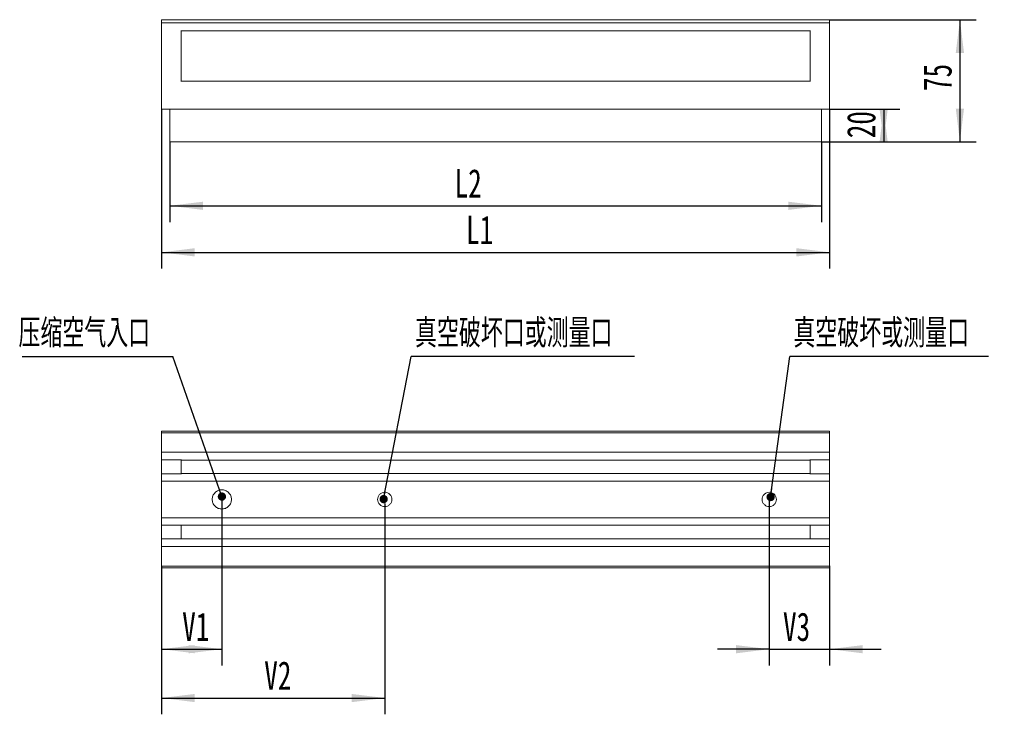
# Model space of a CAD drawing. Header units: millimetres. Extents: x 70 to 388, y 151 to 255.
# Tile 1 of 2: x 70 to 191, y 157 to 242. Entities that reach past the tile are written whole.
import ezdxf

# ---------------------------------------------------------------- set-up
doc = ezdxf.new("R2010")
doc.units = ezdxf.units.MM
doc.layers.add('10', color=7, linetype='Continuous')
doc.styles.add('SLDTEXTSTYLE0', font='TXT', dxfattribs={"width": 0.7, "bigfont": 'bigfont'})
doc.styles.add('SLDTEXTSTYLE1', font='TXT', dxfattribs={"width": 0.7})
doc.dimstyles.new('SLDDIMSTYLE0', dxfattribs={"dimtxt": 0.18, "dimasz": 1.016, "dimexe": 0, "dimexo": 0.0625, "dimgap": 0, "dimtad": 0, "dimtih": 1, "dimtoh": 1, "dimdec": 0, "dimrnd": 1e-09, "dimzin": 0, "dimdsep": 46, "dimtxsty": 'Standard', "dimblk1": 'DOT', "dimblk2": 'DOT', "dimsah": 1, "dimcen": 0.09, "dimadec": 0, "dimazin": 0, "dimtfac": 1.016, "dimtdec": 0, "dimtofl": 0, "dimtmove": 0, "dimatfit": 3, "dimldrblk": 'DOT', "dimfxl": 0, "dimfrac": 2, "dimtolj": 1, "dimtzin": 0, "dimarcsym": 0})
doc.dimstyles.new('SLDDIMSTYLE1', dxfattribs={"dimtxt": 3.5, "dimasz": 4.08, "dimexe": 0, "dimexo": 0.0625, "dimgap": 0.875, "dimtad": 2, "dimlfac": 5, "dimrnd": 1e-09, "dimzin": 12, "dimdsep": 46, "dimtxsty": 'SLDTEXTSTYLE1', "dimsah": 1, "dimcen": 0.09, "dimadec": 0, "dimazin": 3, "dimtfac": 1, "dimtofl": 0, "dimtmove": 0, "dimatfit": 3, "dimfxl": 0, "dimfrac": 2, "dimtolj": 1, "dimtzin": 12, "dimarcsym": 0})
doc.dimstyles.new('SLDDIMSTYLE2', dxfattribs={"dimtxt": 3.5, "dimasz": 4.08, "dimexe": 0, "dimexo": 0.0625, "dimgap": 0.875, "dimtad": 2, "dimlfac": 5, "dimrnd": 1e-09, "dimzin": 12, "dimdsep": 46, "dimtxsty": 'SLDTEXTSTYLE1', "dimsah": 1, "dimcen": 0.09, "dimadec": 0, "dimazin": 3, "dimtfac": 1, "dimtmove": 0, "dimatfit": 0, "dimfxl": 0, "dimfrac": 2, "dimtolj": 1, "dimtzin": 12, "dimarcsym": 0})

# ---------------------------------------------------------------- blocks, each defined once
blk = doc.blocks.new('_D')
at = {"layer": '10'}
for p, q in [((169.64, 242.16), (187.69, 242.16)), ((185.69, 242.16), (185.69, 227.16)), ((168.69, 227.16), (187.69, 227.16))]:
    blk.add_line(p, q, dxfattribs=at)
for points in [[(185.69, 242.16), (185.18, 238.08), (186.19, 238.08)], [(185.69, 227.16), (186.19, 231.24), (185.18, 231.24)]]:
    blk.add_solid(points, dxfattribs=at)
at = {"layer": '10', "insert": (181.17, 233.4), "char_height": 3.5, "attachment_point": 1, "rotation": 90, "style": 'SLDTEXTSTYLE1'}
blk.add_mtext('75', dxfattribs=at)
blk = doc.blocks.new('_D_1')
at = {"layer": '10'}
for p, q in [((169.64, 231.16), (178.33, 231.16)), ((176.33, 231.16), (176.33, 227.16)), ((168.69, 227.16), (178.33, 227.16))]:
    blk.add_line(p, q, dxfattribs=at)
for points in [[(176.33, 227.16), (176.83, 231.24), (175.82, 231.24)], [(176.33, 231.16), (175.82, 227.08), (176.83, 227.08)]]:
    blk.add_solid(points, dxfattribs=at)
at = {"layer": '10', "insert": (171.81, 227.6), "char_height": 3.5, "attachment_point": 1, "rotation": 90, "style": 'SLDTEXTSTYLE1'}
blk.add_mtext('20', dxfattribs=at)
blk = doc.blocks.new('_D_2')
at = {"layer": '10'}
for p, q in [((87.69, 231.21), (87.69, 211.58)), ((169.69, 231.21), (169.69, 211.58)), ((87.69, 213.58), (169.69, 213.58))]:
    blk.add_line(p, q, dxfattribs=at)
for points in [[(87.69, 213.58), (91.77, 213.07), (91.77, 214.09)], [(169.69, 213.58), (165.61, 214.09), (165.61, 213.07)]]:
    blk.add_solid(points, dxfattribs=at)
at = {"layer": '10', "insert": (125.07, 218.09), "char_height": 3.5, "attachment_point": 1, "style": 'SLDTEXTSTYLE1'}
blk.add_mtext('L1', dxfattribs=at)
blk = doc.blocks.new('_D_3')
at = {"layer": '10'}
for p, q in [((88.69, 227.16), (88.69, 217.3)), ((168.69, 227.16), (168.69, 217.3)), ((88.69, 219.3), (168.69, 219.3))]:
    blk.add_line(p, q, dxfattribs=at)
for points in [[(88.69, 219.3), (92.77, 218.79), (92.77, 219.8)], [(168.69, 219.3), (164.61, 219.8), (164.61, 218.79)]]:
    blk.add_solid(points, dxfattribs=at)
at = {"layer": '10', "insert": (123.66, 223.81), "char_height": 3.5, "attachment_point": 1, "style": 'SLDTEXTSTYLE1'}
blk.add_mtext('L2', dxfattribs=at)
blk = doc.blocks.new('_D_5')
at = {"layer": '10'}
for p, q in [((95.09, 181.63), (95.09, 162.83)), ((87.69, 175.08), (87.69, 162.83)), ((87.69, 164.83), (95.09, 164.83))]:
    blk.add_line(p, q, dxfattribs=at)
for points in [[(87.69, 164.83), (91.77, 164.32), (91.77, 165.33)], [(95.09, 164.83), (91.01, 165.33), (91.01, 164.32)]]:
    blk.add_solid(points, dxfattribs=at)
at = {"layer": '10', "insert": (90.22, 169.34), "char_height": 3.5, "attachment_point": 1, "style": 'SLDTEXTSTYLE1'}
blk.add_mtext('V1', dxfattribs=at)
blk = doc.blocks.new('_D_6')
at = {"layer": '10'}
for p, q in [((115.09, 181.63), (115.09, 156.83)), ((87.69, 175.08), (87.69, 156.83)), ((87.69, 158.83), (115.09, 158.83))]:
    blk.add_line(p, q, dxfattribs=at)
for points in [[(87.69, 158.83), (91.77, 158.32), (91.77, 159.33)], [(115.09, 158.83), (111.01, 159.33), (111.01, 158.32)]]:
    blk.add_solid(points, dxfattribs=at)
at = {"layer": '10', "insert": (100.29, 163.34), "char_height": 3.5, "attachment_point": 1, "style": 'SLDTEXTSTYLE1'}
blk.add_mtext('V2', dxfattribs=at)
blk = doc.blocks.new('_D_7')
at = {"layer": '10'}
for p, q in [((162.29, 181.63), (162.29, 162.83)), ((169.69, 175.08), (169.69, 162.83)), ((162.29, 164.83), (155.94, 164.83)), ((162.29, 164.83), (169.69, 164.83)), ((169.69, 164.83), (176.04, 164.83))]:
    blk.add_line(p, q, dxfattribs=at)
for points in [[(162.29, 164.83), (158.21, 165.33), (158.21, 164.32)], [(169.69, 164.83), (173.77, 164.32), (173.77, 165.33)]]:
    blk.add_solid(points, dxfattribs=at)
at = {"layer": '10', "insert": (163.97, 169.34), "char_height": 3.5, "attachment_point": 1, "style": 'SLDTEXTSTYLE1'}
blk.add_mtext('V3', dxfattribs=at)
blk = doc.blocks.new('SW_NOTE_1')
at = {"layer": '10', "color": 0}
blk.add_line((24.37, 0), (0, 0), dxfattribs=at)
at = {"layer": '10', "color": 0, "insert": (0.43, 4.62), "char_height": 3.5, "attachment_point": 1, "style": 'SLDTEXTSTYLE0'}
blk.add_mtext('\\M+1905E\\M+18BF3\\M+1946A\\M+19AAD\\M+188BD测\\M+197CA\\M+18CFB', dxfattribs=at)
blk = doc.blocks.new('_DOT')
at = {"color": 0, "linetype": 'ByBlock', "lineweight": -2}
blk.add_line((-0.5, 0), (-1, 0), dxfattribs=at)
at = {"color": 0, "linetype": 'ByBlock', "const_width": 0.5}
blk.add_lwpolyline([(-0.25, 0, 1), (0.25, 0, 1)], format="xyb", close=True, dxfattribs=at)
blk = doc.blocks.new('SW_NOTE_2')
at = {"layer": '10', "color": 0}
blk.add_line((-18.48, 0), (0, 0), dxfattribs=at)
at = {"layer": '10', "color": 0, "insert": (-18.95, 4.62), "char_height": 3.5, "attachment_point": 1, "style": 'SLDTEXTSTYLE0'}
blk.add_mtext('压缩\\M+18BF3\\M+19F83\\M+193FC\\M+18CFB', dxfattribs=at)
blk = doc.blocks.new('SW_NOTE_3')
at = {"layer": '10', "color": 0}
blk.add_line((27.43, 0), (0, 0), dxfattribs=at)
at = {"layer": '10', "color": 0, "insert": (0.48, 4.62), "char_height": 3.5, "attachment_point": 1, "style": 'SLDTEXTSTYLE0'}
blk.add_mtext('\\M+1905E\\M+18BF3\\M+1946A\\M+19AAD\\M+18CFB\\M+188BD测\\M+197CA\\M+18CFB', dxfattribs=at)

msp = doc.modelspace()

# ---------------------------------------------------------------- linework, layer by layer
at = {"color": 7, "linetype": 'Continuous', "lineweight": 15}
for p, q in [((87.6852, 241.9019), (87.6852, 242.1115)), ((169.6352, 242.1615), (87.7352, 242.1615)), ((87.7352, 241.7615), (169.6352, 241.7615)), ((169.6852, 242.1115), (169.6852, 241.9019)), ((87.6852, 233.91), (87.6852, 241.1615)), ((90.0852, 240.8142), (90.0852, 234.5487)), ((90.0852, 240.7742), (167.2852, 240.7742)), ((167.2852, 234.5487), (167.2852, 240.8142)), ((169.6852, 241.1615), (169.6852, 233.91)), ((167.2852, 234.5887), (90.0852, 234.5887)), ((87.6852, 233.4408), (87.6852, 233.4504)), ((87.6852, 231.2115), (87.6852, 233.4408)), ((169.6852, 233.4504), (169.6852, 233.4408)), ((169.6852, 233.4408), (169.6852, 231.2115)), ((88.9852, 231.1615), (87.7352, 231.1615)), ((88.6852, 227.1615), (88.6852, 231.1615)), ((168.3852, 231.1615), (88.9852, 231.1615)), ((169.6352, 231.1615), (168.3852, 231.1615)), ((168.6852, 231.1615), (168.6852, 227.1615)), ((88.9852, 227.1615), (168.3852, 227.1615)), ((87.6852, 191.5671), (87.6852, 191.5768)), ((87.7352, 191.6268), (169.6352, 191.6268)), ((87.7352, 191.4268), (169.6352, 191.4268)), ((169.6852, 191.5768), (169.6852, 191.5671)), ((87.6852, 189.6753), (87.6852, 190.8268)), ((169.6852, 190.8268), (169.6852, 189.6753)), ((87.6852, 189.0061), (87.6852, 189.2157)), ((87.6852, 188.1368), (87.6852, 189.0061)), ((169.6352, 189.0268), (87.7352, 189.0268)), ((169.6852, 189.2157), (169.6852, 189.0061)), ((169.6852, 189.0061), (169.6852, 188.1368)), ((87.6852, 186.3268), (87.6852, 188.1368)), ((90.0852, 188.0868), (87.7352, 188.0868)), ((90.0852, 188.1268), (90.0852, 188.0568)), ((167.2852, 188.0568), (90.0852, 188.0568)), ((90.0852, 188.0568), (90.0852, 186.4068)), ((167.2852, 188.1268), (167.2852, 188.0568)), ((169.6352, 188.0868), (167.2852, 188.0868)), ((167.2852, 188.0568), (167.2852, 186.4068)), ((169.6852, 188.1368), (169.6852, 186.3268)), ((87.6852, 185.4975), (87.6852, 186.3268)), ((87.7352, 186.3768), (90.0852, 186.3768)), ((167.2852, 186.4068), (90.0852, 186.4068)), ((90.0852, 186.4068), (90.0852, 186.3368)), ((167.2852, 186.4068), (167.2852, 186.3368)), ((167.2852, 186.3768), (169.6352, 186.3768)), ((169.6852, 186.3268), (169.6852, 185.4975)), ((87.6852, 185.2879), (87.6852, 185.4975)), ((169.6352, 185.4768), (87.7352, 185.4768)), ((169.6852, 185.4975), (169.6852, 185.2879)), ((87.6852, 181.6253), (87.6852, 184.8282)), ((169.6852, 184.8282), (169.6852, 181.6253)), ((87.6852, 180.9561), (87.6852, 181.1657)), ((87.6852, 180.1268), (87.6852, 180.9561)), ((87.6852, 178.3168), (87.6852, 180.1268)), ((169.6352, 180.9768), (87.7352, 180.9768)), ((90.0852, 180.1168), (90.0852, 180.0468)), ((167.2852, 180.1168), (167.2852, 180.0468)), ((169.6852, 181.1657), (169.6852, 180.9561)), ((169.6852, 180.9561), (169.6852, 180.1268)), ((169.6852, 180.1268), (169.6852, 178.3168)), ((90.0852, 180.0768), (87.7352, 180.0768)), ((167.2852, 180.0468), (90.0852, 180.0468)), ((90.0852, 180.0468), (90.0852, 178.3968)), ((169.6352, 180.0768), (167.2852, 180.0768)), ((167.2852, 180.0468), (167.2852, 178.3968)), ((87.6852, 177.4475), (87.6852, 178.3168)), ((87.7352, 178.3668), (90.0852, 178.3668)), ((167.2852, 178.3968), (90.0852, 178.3968)), ((90.0852, 178.3968), (90.0852, 178.3268)), ((167.2852, 178.3968), (167.2852, 178.3268)), ((167.2852, 178.3668), (169.6352, 178.3668)), ((169.6852, 178.3168), (169.6852, 177.4475)), ((87.6852, 177.2379), (87.6852, 177.4475)), ((87.6852, 175.6268), (87.6852, 176.7782)), ((169.6352, 177.4268), (87.7352, 177.4268)), ((169.6852, 177.4475), (169.6852, 177.2379)), ((169.6852, 176.7782), (169.6852, 175.6268)), ((87.6852, 174.8768), (87.6852, 174.8864)), ((169.6352, 175.0268), (87.7352, 175.0268)), ((169.6352, 174.8268), (87.7352, 174.8268)), ((169.6852, 174.8864), (169.6852, 174.8768))]:
    msp.add_line(p, q, dxfattribs=at)
for points, knots in [([(87.7352, 242.1615), (87.7306, 242.1611), (87.7209, 242.1603), (87.7072, 242.1538), (87.6952, 242.143), (87.6868, 242.1283), (87.6857, 242.117), (87.6852, 242.1115)], [0, 0, 0, 0, 0.17004197, 0.35552253, 0.55114229, 0.78267985, 1, 1, 1, 1]), ([(87.6852, 241.7115), (87.6852, 241.7227), (87.6852, 241.7427), (87.6852, 241.8532), (87.6852, 241.9019)], [0, 0, 0, 0, 0.55999037, 1, 1, 1, 1]), ([(87.7352, 241.7615), (87.7281, 241.7606), (87.7134, 241.7588), (87.6966, 241.7452), (87.6868, 241.7284), (87.6857, 241.717), (87.6852, 241.7115)], [0, 0, 0, 0, 0.270286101, 0.562349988, 0.789668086, 1, 1, 1, 1]), ([(169.6352, 242.1615), (169.6398, 242.1611), (169.6495, 242.1603), (169.6632, 242.1538), (169.6752, 242.143), (169.6836, 242.1283), (169.6847, 242.117), (169.6852, 242.1115)], [0, 0, 0, 0, 0.17004151, 0.35555439, 0.55112112, 0.78269153, 1, 1, 1, 1]), ([(169.6352, 241.7615), (169.6423, 241.7606), (169.657, 241.7588), (169.6738, 241.7452), (169.6836, 241.7284), (169.6847, 241.717), (169.6852, 241.7115)], [0, 0, 0, 0, 0.270287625, 0.56232286, 0.789679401, 1, 1, 1, 1]), ([(169.6852, 241.9019), (169.6852, 241.8415), (169.6852, 241.7338), (169.6852, 241.7183), (169.6852, 241.7115)], [0, 0, 0, 0, 0.55999766, 1, 1, 1, 1]), ([(87.6852, 241.1615), (87.6852, 241.2394), (87.6852, 241.4016), (87.6852, 241.5861), (87.6852, 241.6935), (87.6852, 241.7056), (87.6852, 241.7115)], [0, 0, 0, 0, 0.27024992, 0.56242378, 0.78973538, 1, 1, 1, 1]), ([(169.6852, 241.7115), (169.6852, 241.7018), (169.6852, 241.6816), (169.6852, 241.5328), (169.6852, 241.3478), (169.6852, 241.222), (169.6852, 241.1615)], [0, 0, 0, 0, 0.2702576, 0.56242855, 0.78974226, 1, 1, 1, 1]), ([(87.6852, 233.4504), (87.6852, 233.5266), (87.6852, 233.6627), (87.6852, 233.8344), (87.6852, 233.91)], [0, 0, 0, 0, 0.56002275, 1, 1, 1, 1]), ([(169.6852, 233.91), (169.6852, 233.8135), (169.6852, 233.641), (169.6852, 233.5086), (169.6852, 233.4504)], [0, 0, 0, 0, 0.55999681, 1, 1, 1, 1]), ([(87.7352, 231.1615), (87.7321, 231.1616), (87.7257, 231.162), (87.7163, 231.1648), (87.7075, 231.1695), (87.698, 231.1772), (87.6879, 231.1908), (87.6862, 231.2039), (87.6852, 231.2115)], [0, 0, 0, 0, 0.1190362, 0.24163606, 0.3679592, 0.49815147, 0.7089076, 1, 1, 1, 1]), ([(169.6352, 231.1615), (169.6483, 231.1615), (169.6613, 231.1669), (169.6798, 231.1854), (169.6852, 231.1984), (169.6852, 231.2115)], [0, 0, 0, 0, 0.5, 0.5, 1, 1, 1, 1]), ([(88.6852, 227.1615), (88.6905, 227.1615), (88.7015, 227.1615), (88.7826, 227.1615), (88.8836, 227.1615), (88.9522, 227.1615), (88.9852, 227.1615)], [0, 0, 0, 0, 0.27025439, 0.56242491, 0.78973806, 1, 1, 1, 1]), ([(168.3852, 227.1615), (168.4277, 227.1615), (168.5162, 227.1615), (168.6168, 227.1615), (168.6754, 227.1615), (168.682, 227.1615), (168.6852, 227.1615)], [0, 0, 0, 0, 0.27024452, 0.56241928, 0.78974129, 1, 1, 1, 1]), ([(87.7352, 191.6268), (87.7221, 191.6268), (87.7091, 191.6214), (87.6906, 191.6029), (87.6852, 191.5899), (87.6852, 191.5768)], [0, 0, 0, 0, 0.5, 0.5, 1, 1, 1, 1]), ([(87.7352, 191.615), (87.7321, 191.6149), (87.7257, 191.6147), (87.7164, 191.6125), (87.7075, 191.6089), (87.698, 191.603), (87.6879, 191.5926), (87.6862, 191.5826), (87.6852, 191.5768)], [0, 0, 0, 0, 0.11999664, 0.24344032, 0.37035802, 0.50077449, 0.71091446, 1, 1, 1, 1]), ([(87.6998, 191.6121), (87.6975, 191.6095), (87.693, 191.6044), (87.6885, 191.5953), (87.6857, 191.5859), (87.6854, 191.5798), (87.6852, 191.5768)], [0, 0, 0, 0, 0.26500715, 0.52200558, 0.76704697, 1, 1, 1, 1]), ([(87.6852, 191.3768), (87.6852, 191.388), (87.6852, 191.408), (87.6852, 191.5185), (87.6852, 191.5671)], [0, 0, 0, 0, 0.55999568, 1, 1, 1, 1]), ([(87.7352, 191.4268), (87.7281, 191.4259), (87.7134, 191.424), (87.6966, 191.4105), (87.6868, 191.3937), (87.6857, 191.3823), (87.6852, 191.3768)], [0, 0, 0, 0, 0.2703033, 0.56242064, 0.78978034, 1, 1, 1, 1]), ([(87.6852, 190.8268), (87.6852, 190.9047), (87.6852, 191.0669), (87.6852, 191.2514), (87.6852, 191.3587), (87.6852, 191.3709), (87.6852, 191.3768)], [0, 0, 0, 0, 0.2702597, 0.5624274, 0.78973949, 1, 1, 1, 1]), ([(169.6352, 191.6268), (169.6383, 191.6266), (169.6447, 191.6262), (169.654, 191.6234), (169.6629, 191.6188), (169.6724, 191.611), (169.6825, 191.5975), (169.6842, 191.5844), (169.6852, 191.5768)], [0, 0, 0, 0, 0.11999664, 0.24344031, 0.37035802, 0.50077449, 0.71091442, 1, 1, 1, 1]), ([(169.6352, 191.615), (169.6483, 191.615), (169.6613, 191.6109), (169.6798, 191.5968), (169.6852, 191.5868), (169.6852, 191.5768)], [0, 0, 0, 0, 0.5, 0.5, 1, 1, 1, 1]), ([(169.6352, 191.4268), (169.6423, 191.4259), (169.657, 191.424), (169.6738, 191.4105), (169.6836, 191.3937), (169.6847, 191.3823), (169.6852, 191.3768)], [0, 0, 0, 0, 0.27030483, 0.56239352, 0.78979167, 1, 1, 1, 1]), ([(169.6852, 191.5768), (169.685, 191.5798), (169.6847, 191.5859), (169.6819, 191.5953), (169.6774, 191.6044), (169.6729, 191.6095), (169.6705, 191.6121)], [0, 0, 0, 0, 0.2329334, 0.47801772, 0.73508646, 1, 1, 1, 1]), ([(169.6852, 191.5671), (169.6852, 191.5068), (169.6852, 191.3991), (169.6852, 191.3836), (169.6852, 191.3768)], [0, 0, 0, 0, 0.56002388, 1, 1, 1, 1]), ([(169.6852, 191.3768), (169.6852, 191.3671), (169.6852, 191.3469), (169.6852, 191.1981), (169.6852, 191.0131), (169.6852, 190.8872), (169.6852, 190.8268)], [0, 0, 0, 0, 0.27025399, 0.56242642, 0.78974021, 1, 1, 1, 1]), ([(87.6852, 189.2157), (87.6852, 189.2919), (87.6852, 189.428), (87.6852, 189.5997), (87.6852, 189.6753)], [0, 0, 0, 0, 0.55998892, 1, 1, 1, 1]), ([(87.7352, 189.0268), (87.7306, 189.0266), (87.7209, 189.0263), (87.7072, 189.0236), (87.6952, 189.0191), (87.6868, 189.013), (87.6857, 189.0083), (87.6852, 189.0061)], [0, 0, 0, 0, 0.17004237, 0.35550641, 0.5511218, 0.78262929, 1, 1, 1, 1]), ([(169.6352, 189.0268), (169.6398, 189.0266), (169.6495, 189.0263), (169.6632, 189.0236), (169.6752, 189.0191), (169.6836, 189.013), (169.6847, 189.0083), (169.6852, 189.0061)], [0, 0, 0, 0, 0.17004191, 0.35553828, 0.55110063, 0.78264097, 1, 1, 1, 1]), ([(169.6852, 189.6753), (169.6852, 189.5787), (169.6852, 189.4063), (169.6852, 189.2739), (169.6852, 189.2157)], [0, 0, 0, 0, 0.56000114, 1, 1, 1, 1]), ([(87.6852, 188.1368), (87.6852, 188.1237), (87.6906, 188.1107), (87.7091, 188.0922), (87.7221, 188.0868), (87.7352, 188.0868)], [0, 0, 0, 0, 0.5, 0.5, 1, 1, 1, 1]), ([(169.6352, 188.0868), (169.6483, 188.0868), (169.6613, 188.0922), (169.6798, 188.1107), (169.6852, 188.1237), (169.6852, 188.1368)], [0, 0, 0, 0, 0.5, 0.5, 1, 1, 1, 1]), ([(87.6852, 186.3268), (87.6854, 186.3301), (87.6857, 186.3363), (87.6883, 186.3448), (87.6918, 186.3519), (87.6956, 186.3576), (87.7029, 186.3657), (87.7157, 186.3746), (87.7288, 186.3761), (87.7352, 186.3768)], [0, 0, 0, 0, 0.126976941, 0.240916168, 0.341814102, 0.429671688, 0.504496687, 0.759572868, 1, 1, 1, 1]), ([(169.6852, 186.3268), (169.6852, 186.3399), (169.6798, 186.3529), (169.6613, 186.3714), (169.6483, 186.3768), (169.6352, 186.3768)], [0, 0, 0, 0, 0.5, 0.5, 1, 1, 1, 1]), ([(87.6852, 185.4975), (87.6861, 185.4946), (87.6878, 185.4885), (87.7012, 185.4816), (87.7181, 185.4775), (87.7297, 185.477), (87.7352, 185.4768)], [0, 0, 0, 0, 0.279804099, 0.57499837, 0.797676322, 1, 1, 1, 1]), ([(87.6852, 184.8282), (87.6852, 184.9248), (87.6852, 185.0972), (87.6852, 185.2296), (87.6852, 185.2879)], [0, 0, 0, 0, 0.55999037, 1, 1, 1, 1]), ([(169.6852, 185.4975), (169.6843, 185.4946), (169.6826, 185.4885), (169.6692, 185.4816), (169.6523, 185.4775), (169.6407, 185.477), (169.6352, 185.4768)], [0, 0, 0, 0, 0.27978091, 0.57503706, 0.79771365, 1, 1, 1, 1]), ([(169.6852, 185.2879), (169.6852, 185.2116), (169.6852, 185.0756), (169.6852, 184.9038), (169.6852, 184.8282)], [0, 0, 0, 0, 0.55999766, 1, 1, 1, 1]), ([(96.2652, 183.2268), (96.2488, 183.375), (96.2147, 183.6837), (95.9409, 184.0847), (95.5426, 184.348), (95.0852, 184.435), (94.6278, 184.348), (94.2295, 184.0847), (93.9557, 183.6837), (93.9216, 183.375), (93.9052, 183.2268)], [0, 0, 0, 0, 0.12005407, 0.25000036, 0.37994553, 0.4999996, 0.62005447, 0.74999964, 0.87994593, 1, 1, 1, 1]), ([(115.9652, 183.2268), (115.953, 183.3373), (115.9275, 183.5675), (115.7233, 183.8666), (115.4263, 184.0629), (115.0852, 184.1278), (114.7441, 184.0629), (114.4471, 183.8666), (114.2429, 183.5675), (114.2174, 183.3373), (114.2052, 183.2268)], [0, 0, 0, 0, 0.1200537, 0.2499997, 0.37994571, 0.4999994, 0.6200531, 0.74999911, 0.8799463, 1, 1, 1, 1]), ([(163.1652, 183.2268), (163.153, 183.3373), (163.1275, 183.5675), (162.9233, 183.8666), (162.6263, 184.0629), (162.2852, 184.1278), (161.9441, 184.0629), (161.6471, 183.8666), (161.4429, 183.5675), (161.4174, 183.3373), (161.4052, 183.2268)], [0, 0, 0, 0, 0.1200537, 0.2499997, 0.37994571, 0.50000154, 0.6200531, 0.74999911, 0.8799463, 1, 1, 1, 1]), ([(93.9052, 183.2268), (93.9216, 183.0785), (93.9557, 182.7699), (94.2295, 182.3688), (94.6278, 182.1056), (95.0852, 182.0185), (95.5426, 182.1056), (95.9409, 182.3688), (96.2147, 182.7699), (96.2488, 183.0785), (96.2652, 183.2268)], [0, 0, 0, 0, 0.12005407, 0.25000036, 0.37994553, 0.5000004, 0.62005447, 0.74999964, 0.87994593, 1, 1, 1, 1]), ([(114.2052, 183.2268), (114.2174, 183.1162), (114.2429, 182.886), (114.4471, 182.5869), (114.7441, 182.3906), (115.0852, 182.3257), (115.4263, 182.3906), (115.7233, 182.5869), (115.9275, 182.886), (115.953, 183.1162), (115.9652, 183.2268)], [0, 0, 0, 0, 0.12005341, 0.2500003, 0.37994718, 0.5000006, 0.62005401, 0.75000089, 0.87994659, 1, 1, 1, 1]), ([(161.4052, 183.2268), (161.4174, 183.1162), (161.4429, 182.886), (161.6471, 182.5869), (161.9441, 182.3906), (162.2852, 182.3257), (162.6263, 182.3906), (162.9233, 182.5869), (163.1275, 182.886), (163.153, 183.1162), (163.1652, 183.2268)], [0, 0, 0, 0, 0.120053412, 0.250000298, 0.379947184, 0.499998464, 0.620054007, 0.750000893, 0.879946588, 1, 1, 1, 1]), ([(87.6852, 181.1657), (87.6852, 181.2419), (87.6852, 181.378), (87.6852, 181.5497), (87.6852, 181.6253)], [0, 0, 0, 0, 0.55999766, 1, 1, 1, 1]), ([(169.6852, 181.6253), (169.6852, 181.5287), (169.6852, 181.3563), (169.6852, 181.2239), (169.6852, 181.1657)], [0, 0, 0, 0, 0.55999037, 1, 1, 1, 1]), ([(87.6852, 180.9561), (87.6861, 180.959), (87.6878, 180.965), (87.7012, 180.9719), (87.7181, 180.9761), (87.7297, 180.9765), (87.7352, 180.9768)], [0, 0, 0, 0, 0.27980645, 0.57498031, 0.79767462, 1, 1, 1, 1]), ([(87.6852, 180.1268), (87.6852, 180.1137), (87.6906, 180.1007), (87.7091, 180.0822), (87.7221, 180.0768), (87.7352, 180.0768)], [0, 0, 0, 0, 0.5, 0.5, 1, 1, 1, 1]), ([(169.6852, 180.9561), (169.6843, 180.959), (169.6826, 180.965), (169.6692, 180.9719), (169.6523, 180.9761), (169.6407, 180.9765), (169.6352, 180.9768)], [0, 0, 0, 0, 0.27978326, 0.575019, 0.79771195, 1, 1, 1, 1]), ([(169.6852, 180.1268), (169.685, 180.1235), (169.6847, 180.1172), (169.6821, 180.1087), (169.6786, 180.1016), (169.6747, 180.096), (169.6675, 180.0878), (169.6547, 180.0789), (169.6416, 180.0775), (169.6352, 180.0768)], [0, 0, 0, 0, 0.126976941, 0.240916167, 0.341814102, 0.429671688, 0.504496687, 0.759572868, 1, 1, 1, 1]), ([(87.7352, 178.3668), (87.7221, 178.3668), (87.7091, 178.3614), (87.6906, 178.3429), (87.6852, 178.3299), (87.6852, 178.3168)], [0, 0, 0, 0, 0.5, 0.5, 1, 1, 1, 1]), ([(169.6852, 178.3168), (169.6852, 178.3299), (169.6798, 178.3429), (169.6613, 178.3614), (169.6483, 178.3668), (169.6352, 178.3668)], [0, 0, 0, 0, 0.5, 0.5, 1, 1, 1, 1]), ([(87.7352, 177.4268), (87.7306, 177.4269), (87.7209, 177.4272), (87.7072, 177.4299), (87.6952, 177.4344), (87.6868, 177.4405), (87.6857, 177.4452), (87.6852, 177.4475)], [0, 0, 0, 0, 0.17004197, 0.35552253, 0.55114229, 0.78267985, 1, 1, 1, 1]), ([(87.6852, 176.7782), (87.6852, 176.8748), (87.6852, 177.0472), (87.6852, 177.1796), (87.6852, 177.2379)], [0, 0, 0, 0, 0.55999037, 1, 1, 1, 1]), ([(169.6352, 177.4268), (169.6398, 177.4269), (169.6495, 177.4272), (169.6632, 177.4299), (169.6752, 177.4344), (169.6836, 177.4405), (169.6847, 177.4452), (169.6852, 177.4475)], [0, 0, 0, 0, 0.17004151, 0.35555439, 0.55112112, 0.78269153, 1, 1, 1, 1]), ([(169.6852, 177.2379), (169.6852, 177.1616), (169.6852, 177.0256), (169.6852, 176.8538), (169.6852, 176.7782)], [0, 0, 0, 0, 0.55999766, 1, 1, 1, 1]), ([(87.6852, 175.0768), (87.6852, 175.0865), (87.6852, 175.1066), (87.6852, 175.2554), (87.6852, 175.4404), (87.6852, 175.5663), (87.6852, 175.6268)], [0, 0, 0, 0, 0.27024992, 0.56242378, 0.78973538, 1, 1, 1, 1]), ([(169.6852, 175.6268), (169.6852, 175.5488), (169.6852, 175.3866), (169.6852, 175.2022), (169.6852, 175.0948), (169.6852, 175.0826), (169.6852, 175.0768)], [0, 0, 0, 0, 0.2702576, 0.56242855, 0.78974226, 1, 1, 1, 1]), ([(87.7352, 175.0268), (87.7281, 175.0276), (87.7134, 175.0295), (87.6966, 175.043), (87.6868, 175.0598), (87.6857, 175.0713), (87.6852, 175.0768)], [0, 0, 0, 0, 0.2702884, 0.56243616, 0.78971656, 1, 1, 1, 1]), ([(87.6852, 174.8864), (87.6852, 174.9467), (87.6852, 175.0545), (87.6852, 175.07), (87.6852, 175.0768)], [0, 0, 0, 0, 0.56002275, 1, 1, 1, 1]), ([(87.6852, 174.8768), (87.6854, 174.8738), (87.6857, 174.8676), (87.6885, 174.8583), (87.693, 174.8492), (87.6975, 174.844), (87.6998, 174.8414)], [0, 0, 0, 0, 0.23284538, 0.47778465, 0.73482838, 1, 1, 1, 1]), ([(87.7352, 174.8385), (87.7221, 174.8385), (87.7091, 174.8426), (87.6906, 174.8568), (87.6852, 174.8667), (87.6852, 174.8768)], [0, 0, 0, 0, 0.5, 0.5, 1, 1, 1, 1]), ([(87.7352, 174.8268), (87.7321, 174.8269), (87.7257, 174.8273), (87.7164, 174.8301), (87.7075, 174.8347), (87.698, 174.8425), (87.6879, 174.8561), (87.6862, 174.8692), (87.6852, 174.8768)], [0, 0, 0, 0, 0.11999665, 0.24344032, 0.37035803, 0.50077449, 0.71091443, 1, 1, 1, 1]), ([(169.6352, 175.0268), (169.6423, 175.0276), (169.657, 175.0295), (169.6738, 175.043), (169.6836, 175.0598), (169.6847, 175.0713), (169.6852, 175.0768)], [0, 0, 0, 0, 0.27028992, 0.56240903, 0.78972789, 1, 1, 1, 1]), ([(169.6352, 174.8385), (169.6383, 174.8386), (169.6447, 174.8389), (169.654, 174.8411), (169.6629, 174.8446), (169.6724, 174.8505), (169.6825, 174.8609), (169.6842, 174.871), (169.6852, 174.8768)], [0, 0, 0, 0, 0.11999664, 0.243440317, 0.370358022, 0.500774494, 0.710914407, 1, 1, 1, 1]), ([(169.6352, 174.8268), (169.6483, 174.8268), (169.6613, 174.8322), (169.6798, 174.8507), (169.6852, 174.8636), (169.6852, 174.8768)], [0, 0, 0, 0, 0.5, 0.5, 1, 1, 1, 1]), ([(169.6705, 174.8414), (169.6729, 174.844), (169.6774, 174.8492), (169.6819, 174.8583), (169.6847, 174.8676), (169.685, 174.8738), (169.6852, 174.8768)], [0, 0, 0, 0, 0.26507802, 0.52219207, 0.76717428, 1, 1, 1, 1]), ([(169.6852, 175.0768), (169.6852, 175.0655), (169.6852, 175.0455), (169.6852, 174.935), (169.6852, 174.8864)], [0, 0, 0, 0, 0.55999681, 1, 1, 1, 1])]:
    msp.add_open_spline(points, degree=3, knots=knots, dxfattribs=at)
at = {"layer": '10'}
for p, q in [((95.0852, 183.2268), (95.0852, 181.6253)), ((115.0852, 182.7059), (115.0852, 181.6253)), ((162.2852, 183.2268), (162.2852, 181.6253))]:
    msp.add_line(p, q, dxfattribs=at)

# ---------------------------------------------------------------- block references
for name, p in [('SW_NOTE_2', (89.0699, 200.7714)), ('SW_NOTE_3', (118.3124, 200.7714)), ('SW_NOTE_1', (164.8163, 200.7714))]:
    msp.add_blockref(name, p, dxfattribs=at)

# ---------------------------------------------------------------- dimensions: what is measured, and where the dimension line sits
for base, p1, picture, middle in [((185.6859, 227.1615), (169.6352, 242.1615), '_D', (185.6859, 234.9348)), ((176.3262, 227.1615), (169.6352, 231.1615), '_D_1', (176.3262, 229.1348))]:
    dim = msp.add_linear_dim(base=base, p1=p1, p2=(168.6852, 227.1615), angle=90, dimstyle='SLDDIMSTYLE1', dxfattribs=at)
    dim.commit()
    dim.dimension.update_dxf_attribs({"geometry": picture, "text_midpoint": middle, "dimtype": 160})
for base, p1, p2, text, dimstyle, picture, middle in [((169.6852, 213.5787), (87.6852, 231.2115), (169.6852, 231.2115), 'L1', 'SLDDIMSTYLE1', '_D_2', (126.4679, 213.5787)), ((168.6852, 219.2961), (88.6852, 227.1615), (168.6852, 227.1615), 'L2', 'SLDDIMSTYLE1', '_D_3', (125.0602, 219.2961)), ((95.0852, 164.8261), (87.6852, 175.0768), (95.0852, 181.6253), 'V1', 'SLDDIMSTYLE1', '_D_5', (91.7259, 164.8261)), ((115.0852, 158.8261), (87.6852, 175.0768), (115.0852, 181.6253), 'V2', 'SLDDIMSTYLE1', '_D_6', (101.8043, 158.8261)), ((169.6852, 164.8261), (162.2852, 181.6253), (169.6852, 175.0768), 'V3', 'SLDDIMSTYLE2', '_D_7', (165.4779, 164.8261))]:
    dim = msp.add_linear_dim(base=base, p1=p1, p2=p2, text=text, dimstyle=dimstyle, dxfattribs=at)
    dim.commit()
    dim.dimension.update_dxf_attribs({"geometry": picture, "text_midpoint": middle, "dimtype": 160})

# ---------------------------------------------------------------- leaders
for points in [[(95.0947, 183.5764), (89.0699, 200.7714)], [(114.9484, 183.2621), (118.3124, 200.7714)], [(162.4521, 183.5182), (164.8163, 200.7714)]]:
    msp.add_leader(points, dimstyle='SLDDIMSTYLE0', dxfattribs=at)

doc.saveas('drawing.dxf')
